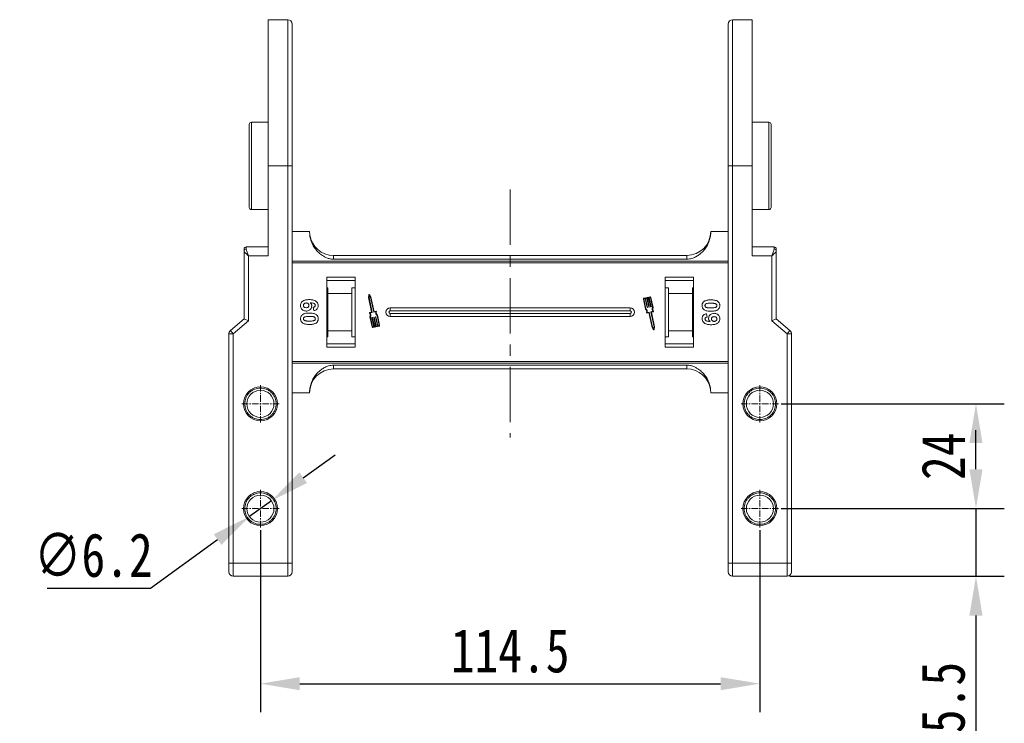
# Model space of a CAD drawing. Header units: millimetres. Extents: x 2205 to 3679, y 833 to 1866.
# Tile 13 of 86: x 2356 to 2582, y 1215 to 1376. Entities that reach past the tile are written whole.
import ezdxf

# ---------------------------------------------------------------- set-up
doc = ezdxf.new("R2010")
doc.units = ezdxf.units.MM
doc.linetypes.add('CENTER', pattern=[0.6, 0.375, -0.075, 0.075, -0.075])
doc.linetypes.add('CENTERX2', pattern=[20.32, 12.7, -2.54, 2.54, -2.54])
doc.styles.get("Standard").update_dxf_attribs({"font": '仿宋_GB2312.ttf', "width": 0.8})
doc.dimstyles.new('ISO-45.1', dxfattribs={"dimtxt": 10, "dimasz": 9, "dimexe": 6.5, "dimexo": 0.625, "dimgap": 2.5, "dimtad": 1, "dimtoh": 1, "dimdsep": 46, "dimtxsty": 'Standard', "dimcen": 2.5, "dimadec": 0, "dimazin": 0, "dimtfac": 1, "dimtmove": 0, "dimatfit": 3, "dimfxl": 0, "dimarcsym": 0})
doc.dimstyles.new('副本 ISO-45.1', dxfattribs={"dimtxt": 10, "dimasz": 9, "dimexe": 6.5, "dimexo": 0.625, "dimgap": 2.5, "dimtad": 1, "dimdsep": 46, "dimtxsty": 'Standard', "dimcen": 2.5, "dimadec": 0, "dimazin": 0, "dimtfac": 1, "dimtmove": 0, "dimatfit": 3, "dimfxl": 0, "dimarcsym": 0})

# ---------------------------------------------------------------- blocks, each defined once
blk = doc.blocks.new('*D2635')
at = {"color": 0, "lineweight": -2}
for p, q in [((2411.21, 1258.98), (2411.21, 1217.28)), ((2525.71, 1258.98), (2525.71, 1217.28)), ((2420.21, 1223.78), (2516.71, 1223.78))]:
    blk.add_line(p, q, dxfattribs=at)
at = {"color": 0, "lineweight": 9}
for points in [[(2420.21, 1225.28), (2420.21, 1222.28), (2411.21, 1223.78)], [(2516.71, 1225.28), (2516.71, 1222.28), (2525.71, 1223.78)]]:
    blk.add_solid(points, dxfattribs=at)
at = {"layer": 'Defpoints', "color": 0, "lineweight": 9}
for p in [(2411.21, 1259.6), (2525.71, 1259.6), (2525.71, 1223.78)]:
    blk.add_point(p, dxfattribs=at)
at = {"color": 0, "lineweight": 9, "insert": (2468.46, 1231.28), "char_height": 10, "attachment_point": 5}
blk.add_mtext('114.5', dxfattribs=at)
blk = doc.blocks.new('*D2642')
at = {"color": 0, "lineweight": -2}
for p, q in [((2530.62, 1287.89), (2581.75, 1287.89)), ((2575.25, 1272.89), (2575.25, 1278.89)), ((2530.62, 1263.89), (2581.75, 1263.89))]:
    blk.add_line(p, q, dxfattribs=at)
at = {"color": 0, "lineweight": 9}
for points in [[(2573.75, 1278.89), (2576.75, 1278.89), (2575.25, 1287.89)], [(2573.75, 1272.89), (2576.75, 1272.89), (2575.25, 1263.89)]]:
    blk.add_solid(points, dxfattribs=at)
at = {"layer": 'Defpoints', "color": 0, "lineweight": 9}
for p in [(2530, 1287.89), (2575.25, 1287.89), (2530, 1263.89)]:
    blk.add_point(p, dxfattribs=at)
at = {"color": 0, "lineweight": 9, "insert": (2567.75, 1275.89), "char_height": 10, "attachment_point": 5, "rotation": 90}
blk.add_mtext('24', dxfattribs=at)
blk = doc.blocks.new('*D2643')
at = {"color": 0, "lineweight": -2}
for p, q in [((2575.25, 1272.89), (2575.25, 1281.89)), ((2530.62, 1263.89), (2581.75, 1263.89)), ((2575.25, 1263.89), (2575.25, 1248.39)), ((2532.58, 1248.39), (2581.75, 1248.39)), ((2575.25, 1239.39), (2575.25, 1205.41))]:
    blk.add_line(p, q, dxfattribs=at)
at = {"color": 0, "lineweight": 9}
for points in [[(2573.75, 1272.89), (2576.75, 1272.89), (2575.25, 1263.89)], [(2573.75, 1239.39), (2576.75, 1239.39), (2575.25, 1248.39)]]:
    blk.add_solid(points, dxfattribs=at)
at = {"layer": 'Defpoints', "color": 0, "lineweight": 9}
for p in [(2530, 1263.89), (2531.96, 1248.39), (2575.25, 1248.39)]:
    blk.add_point(p, dxfattribs=at)
at = {"color": 0, "lineweight": 9, "insert": (2567.75, 1217.9), "char_height": 10, "attachment_point": 5, "rotation": 90}
blk.add_mtext('15.5', dxfattribs=at)
blk = doc.blocks.new('*D2655')
at = {"color": 0, "lineweight": -2}
for p, q in [((2421.02, 1270.98), (2428.31, 1276.24)), ((2413.72, 1265.71), (2408.7, 1262.08)), ((2386, 1245.68), (2401.4, 1256.81)), ((2362.29, 1245.68), (2386, 1245.68))]:
    blk.add_line(p, q, dxfattribs=at)
at = {"color": 0, "lineweight": 9}
for points in [[(2420.14, 1272.19), (2421.9, 1269.76), (2413.72, 1265.71)], [(2400.52, 1258.02), (2402.28, 1255.59), (2408.7, 1262.08)]]:
    blk.add_solid(points, dxfattribs=at)
at = {"layer": 'Defpoints', "color": 0, "lineweight": 9}
for p in [(2413.72, 1265.71), (2408.7, 1262.08)]:
    blk.add_point(p, dxfattribs=at)
at = {"color": 0, "lineweight": 9, "insert": (2372.9, 1253.18), "char_height": 10, "attachment_point": 5}
blk.add_mtext('∅6.2', dxfattribs=at)

msp = doc.modelspace()

# ---------------------------------------------------------------- linework, layer by layer
at = {"color": 7, "linetype": 'Continuous', "lineweight": 15}
for p, q in [((2417.459, 1375.892), (2412.959, 1375.892)), ((2412.959, 1375.892), (2412.959, 1342.392)), ((2417.459, 1375.892), (2417.459, 1342.392)), ((2523.959, 1375.892), (2519.459, 1375.892)), ((2519.459, 1342.392), (2519.459, 1375.892)), ((2523.959, 1342.392), (2523.959, 1375.892)), ((2412.959, 1352.392), (2409.159, 1352.392)), ((2409.159, 1352.392), (2409.159, 1332.392)), ((2527.759, 1352.392), (2523.959, 1352.392)), ((2527.759, 1332.392), (2527.759, 1352.392)), ((2412.959, 1321.829), (2412.959, 1342.392)), ((2412.959, 1342.392), (2417.459, 1342.392)), ((2417.459, 1342.392), (2417.459, 1251.392)), ((2418.459, 1342.392), (2417.459, 1342.392)), ((2418.459, 1342.392), (2418.459, 1251.392)), ((2518.459, 1342.392), (2519.459, 1342.392)), ((2518.459, 1251.392), (2518.459, 1342.392)), ((2519.459, 1342.392), (2523.959, 1342.392)), ((2519.459, 1251.392), (2519.459, 1342.392)), ((2523.959, 1342.392), (2523.959, 1321.829)), ((2409.159, 1332.392), (2412.959, 1332.392)), ((2523.959, 1332.392), (2527.759, 1332.392)), ((2418.459, 1327.392), (2422.459, 1327.392)), ((2518.459, 1327.392), (2514.459, 1327.392)), ((2407.459, 1323.212), (2407.459, 1322.947)), ((2407.459, 1322.947), (2407.459, 1307.392)), ((2412.959, 1323.829), (2407.959, 1323.829)), ((2407.959, 1323.319), (2407.959, 1323.829)), ((2528.959, 1323.829), (2523.959, 1323.829)), ((2528.959, 1323.319), (2528.959, 1323.829)), ((2529.459, 1307.392), (2529.459, 1322.947)), ((2408.459, 1306.932), (2408.459, 1321.829)), ((2408.459, 1321.829), (2412.959, 1321.829)), ((2468.459, 1320.599), (2418.459, 1320.599)), ((2427.959, 1321.892), (2427.959, 1321.006)), ((2468.459, 1321.892), (2427.959, 1321.892)), ((2427.959, 1321.006), (2468.459, 1321.006)), ((2508.959, 1321.892), (2468.459, 1321.892)), ((2468.459, 1321.006), (2508.959, 1321.006)), ((2518.459, 1320.599), (2468.459, 1320.599)), ((2508.959, 1321.892), (2508.959, 1321.006)), ((2523.959, 1321.829), (2528.459, 1321.829)), ((2528.459, 1321.829), (2528.459, 1306.932)), ((2418.459, 1320.18), (2468.459, 1320.18)), ((2468.459, 1320.18), (2518.459, 1320.18)), ((2426.459, 1316.892), (2426.459, 1300.892)), ((2432.959, 1316.892), (2426.459, 1316.892)), ((2432.959, 1316.142), (2426.459, 1316.142)), ((2432.959, 1300.892), (2432.959, 1316.892)), ((2503.959, 1316.892), (2503.959, 1300.892)), ((2510.459, 1316.892), (2503.959, 1316.892)), ((2510.459, 1316.142), (2503.959, 1316.142)), ((2510.459, 1300.892), (2510.459, 1316.892)), ((2426.459, 1314.505), (2426.659, 1314.505)), ((2426.659, 1314.505), (2426.659, 1313.142)), ((2432.159, 1314.505), (2432.959, 1314.505)), ((2432.159, 1313.142), (2432.159, 1314.505)), ((2503.959, 1314.505), (2504.759, 1314.505)), ((2504.759, 1314.505), (2504.759, 1313.142)), ((2510.259, 1314.505), (2510.459, 1314.505)), ((2510.259, 1313.142), (2510.259, 1314.505)), ((2426.659, 1313.142), (2432.159, 1313.142)), ((2426.659, 1313.142), (2426.659, 1304.642)), ((2432.159, 1304.642), (2432.159, 1313.142)), ((2436.094, 1312.88), (2435.976, 1312.279)), ((2435.976, 1312.279), (2436.688, 1308.909)), ((2436.183, 1312.722), (2436.096, 1312.28)), ((2436.096, 1312.28), (2436.827, 1308.819)), ((2436.441, 1312.353), (2436.183, 1312.722)), ((2436.551, 1312.401), (2436.2, 1312.903)), ((2437.172, 1308.892), (2436.441, 1312.353)), ((2437.269, 1309.002), (2436.551, 1312.401)), ((2499.007, 1311.888), (2499.488, 1309.609)), ((2499.122, 1311.912), (2499.595, 1309.67)), ((2500.521, 1312.388), (2499.143, 1312.097)), ((2499.397, 1312.03), (2499.167, 1311.982)), ((2499.837, 1309.948), (2499.397, 1312.03)), ((2499.799, 1312.115), (2499.512, 1312.055)), ((2499.512, 1312.055), (2499.952, 1309.972)), ((2500.239, 1310.033), (2499.799, 1312.115)), ((2500.201, 1312.2), (2499.914, 1312.14)), ((2499.914, 1312.14), (2500.354, 1310.057)), ((2500.641, 1310.118), (2500.201, 1312.2)), ((2500.546, 1312.273), (2500.316, 1312.225)), ((2500.316, 1312.225), (2500.756, 1310.142)), ((2501.089, 1309.985), (2500.615, 1312.228)), ((2501.212, 1309.974), (2500.73, 1312.252)), ((2504.759, 1313.142), (2510.259, 1313.142)), ((2504.759, 1313.142), (2504.759, 1304.642)), ((2510.259, 1304.642), (2510.259, 1313.142)), ((2423.415, 1309.251), (2423.33, 1310.02)), ((2468.459, 1309.892), (2440.959, 1309.892)), ((2440.959, 1309.177), (2440.959, 1309.892)), ((2495.959, 1309.892), (2468.459, 1309.892)), ((2495.959, 1309.892), (2495.959, 1309.177)), ((2499.929, 1309.937), (2499.871, 1309.925)), ((2500.331, 1310.022), (2500.274, 1310.01)), ((2500.733, 1310.107), (2500.676, 1310.095)), ((2407.459, 1307.392), (2404.308, 1304.691)), ((2407.459, 1307.392), (2408.459, 1306.932)), ((2436.665, 1308.875), (2436.25, 1308.787)), ((2436.32, 1307.81), (2436.802, 1305.531)), ((2436.805, 1308.784), (2436.361, 1308.69)), ((2436.443, 1307.798), (2436.917, 1305.555)), ((2437.216, 1305.559), (2436.776, 1307.641)), ((2436.799, 1307.676), (2436.856, 1307.688)), ((2436.891, 1307.665), (2437.331, 1305.583)), ((2437.618, 1305.643), (2437.178, 1307.726)), ((2437.201, 1307.761), (2437.258, 1307.773)), ((2437.651, 1308.963), (2437.207, 1308.869)), ((2437.713, 1309.096), (2437.269, 1309.002)), ((2437.293, 1307.75), (2437.733, 1305.668)), ((2438.02, 1305.728), (2437.58, 1307.811)), ((2437.603, 1307.846), (2437.661, 1307.858)), ((2437.695, 1307.835), (2438.135, 1305.753)), ((2438.41, 1305.871), (2437.937, 1308.114)), ((2438.525, 1305.895), (2438.044, 1308.174)), ((2468.459, 1309.177), (2440.959, 1309.177)), ((2440.959, 1307.892), (2440.959, 1308.607)), ((2440.959, 1308.607), (2468.459, 1308.607)), ((2440.959, 1307.892), (2468.459, 1307.892)), ((2495.959, 1309.177), (2468.459, 1309.177)), ((2468.459, 1308.607), (2495.959, 1308.607)), ((2468.459, 1307.892), (2495.959, 1307.892)), ((2495.959, 1307.892), (2495.959, 1308.607)), ((2499.819, 1308.687), (2500.263, 1308.781)), ((2499.881, 1308.82), (2500.325, 1308.914)), ((2500.263, 1308.781), (2500.981, 1305.383)), ((2500.36, 1308.892), (2501.091, 1305.43)), ((2501.436, 1305.503), (2500.705, 1308.964)), ((2500.727, 1308.999), (2501.171, 1309.093)), ((2501.556, 1305.504), (2500.844, 1308.874)), ((2500.866, 1308.909), (2501.282, 1308.996)), ((2513.503, 1308.533), (2513.587, 1307.763)), ((2529.459, 1307.392), (2528.459, 1306.932)), ((2532.609, 1304.691), (2529.459, 1307.392)), ((2404.959, 1303.932), (2408.459, 1306.932)), ((2436.986, 1305.51), (2437.216, 1305.559)), ((2437.011, 1305.395), (2438.389, 1305.686)), ((2437.331, 1305.583), (2437.618, 1305.643)), ((2437.733, 1305.668), (2438.02, 1305.728)), ((2438.135, 1305.753), (2438.365, 1305.801)), ((2500.981, 1305.383), (2501.332, 1304.88)), ((2501.091, 1305.43), (2501.349, 1305.061)), ((2501.349, 1305.061), (2501.436, 1305.503)), ((2501.438, 1304.903), (2501.556, 1305.504)), ((2528.459, 1306.932), (2531.959, 1303.932)), ((2403.959, 1303.932), (2403.959, 1251.392)), ((2404.959, 1303.932), (2403.959, 1303.932)), ((2404.308, 1304.691), (2404.959, 1303.932)), ((2404.959, 1251.392), (2404.959, 1303.932)), ((2426.659, 1303.278), (2426.459, 1303.278)), ((2432.159, 1304.642), (2426.659, 1304.642)), ((2426.659, 1304.642), (2426.659, 1303.278)), ((2432.159, 1303.278), (2432.159, 1304.642)), ((2432.959, 1303.278), (2432.159, 1303.278)), ((2504.759, 1303.278), (2503.959, 1303.278)), ((2510.259, 1304.642), (2504.759, 1304.642)), ((2504.759, 1304.642), (2504.759, 1303.278)), ((2510.259, 1303.278), (2510.259, 1304.642)), ((2510.459, 1303.278), (2510.259, 1303.278)), ((2531.959, 1303.932), (2532.609, 1304.691)), ((2531.959, 1303.932), (2531.959, 1251.392)), ((2531.959, 1303.932), (2532.959, 1303.932)), ((2532.959, 1251.392), (2532.959, 1303.932)), ((2426.459, 1301.642), (2432.959, 1301.642)), ((2426.459, 1300.892), (2432.959, 1300.892)), ((2503.959, 1301.642), (2510.459, 1301.642)), ((2503.959, 1300.892), (2510.459, 1300.892)), ((2468.459, 1297.603), (2418.459, 1297.603)), ((2418.459, 1297.184), (2468.459, 1297.184)), ((2468.459, 1296.777), (2427.959, 1296.777)), ((2427.959, 1296.777), (2427.959, 1295.892)), ((2427.959, 1295.892), (2468.459, 1295.892)), ((2518.459, 1297.603), (2468.459, 1297.603)), ((2468.459, 1297.184), (2518.459, 1297.184)), ((2508.959, 1296.777), (2468.459, 1296.777)), ((2468.459, 1295.892), (2508.959, 1295.892)), ((2508.959, 1295.892), (2508.959, 1296.777)), ((2422.459, 1290.392), (2418.459, 1290.392)), ((2514.459, 1290.392), (2518.459, 1290.392)), ((2403.959, 1251.392), (2404.959, 1251.392)), ((2417.459, 1251.392), (2404.959, 1251.392)), ((2404.959, 1251.392), (2404.959, 1248.392)), ((2417.459, 1251.392), (2417.459, 1248.392)), ((2417.459, 1251.392), (2418.459, 1251.392)), ((2518.459, 1251.392), (2519.459, 1251.392)), ((2531.959, 1251.392), (2519.459, 1251.392)), ((2519.459, 1248.392), (2519.459, 1251.392)), ((2531.959, 1248.392), (2531.959, 1251.392)), ((2531.959, 1251.392), (2532.959, 1251.392)), ((2404.959, 1248.392), (2417.459, 1248.392)), ((2519.459, 1248.392), (2531.959, 1248.392))]:
    msp.add_line(p, q, dxfattribs=at)
at = {"color": 1, "linetype": 'CENTERX2', "lineweight": 13}
msp.add_line((2468.459, 1337.025), (2468.459, 1280.188), dxfattribs=at)
at = {"color": 1, "linetype": 'CENTER', "lineweight": 9, "ltscale": 3.9624}
for p, q in [((2411.209, 1283.602), (2411.209, 1292.182)), ((2525.709, 1283.602), (2525.709, 1292.182)), ((2406.919, 1287.892), (2415.499, 1287.892)), ((2521.419, 1287.892), (2529.999, 1287.892)), ((2411.209, 1259.602), (2411.209, 1268.182)), ((2525.709, 1259.602), (2525.709, 1268.182)), ((2406.919, 1263.892), (2415.499, 1263.892)), ((2521.419, 1263.892), (2529.999, 1263.892))]:
    msp.add_line(p, q, dxfattribs=at)
at = {"color": 7, "linetype": 'Continuous', "lineweight": 15}
for centre, radius in [((2411.209, 1287.892), 3.9), ((2525.709, 1287.892), 3.9), ((2411.209, 1287.892), 3.1), ((2525.709, 1287.892), 3.1), ((2411.209, 1263.892), 3.9), ((2411.209, 1263.892), 3.1), ((2525.709, 1263.892), 3.9), ((2525.709, 1263.892), 3.1)]:
    msp.add_circle(centre, radius, dxfattribs=at)
for centre, radius, start, end in [((2417.459, 1374.892), 1, 0, 90), ((2519.459, 1374.892), 1, 90, 180), ((2409.159, 1351.892), 0.5, 90, 180), ((2527.759, 1351.892), 0.5, 0, 90), ((2409.159, 1332.892), 0.5, 180, 270), ((2527.759, 1332.892), 0.5, 270, 0), ((2508.959, 1327.392), 5.5, 270, 360), ((2427.959, 1327.392), 5.5, 187.91859, 270), ((2407.959, 1323.329), 0.5, 90, 180), ((2407.903, 1322.872), 0.451, 82.91865, 170.4798), ((2528.959, 1323.329), 0.5, 0, 90), ((2529.014, 1322.872), 0.451, 9.5202, 97.08135), ((2436.152, 1312.869), 0.0587, 34.95116, 168.90824), ((2499.179, 1311.924), 0.176, 101.9297, 191.9297), ((2499.179, 1311.924), 0.0587, 101.9297, 191.9297), ((2500.558, 1312.216), 0.176, 11.9297, 101.9297), ((2500.558, 1312.216), 0.0587, 11.9297, 101.9297), ((2440.959, 1308.892), 1, 90, 270), ((2495.959, 1308.892), 1, 270, 90), ((2498.901, 1308.963), 0.873, 346.41469, 47.74736), ((2498.901, 1308.963), 0.99, 351.69305, 45.48899), ((2499.865, 1309.954), 0.0294, 191.9297, 281.9297), ((2499.923, 1309.966), 0.0294, 281.9297, 11.9297), ((2500.268, 1310.039), 0.0294, 191.9297, 281.9297), ((2500.325, 1310.051), 0.0294, 281.9297, 11.9297), ((2500.67, 1310.124), 0.0294, 191.9297, 281.9297), ((2500.727, 1310.136), 0.0294, 281.9297, 11.9297), ((2502.01, 1309.62), 0.99, 158.37041, 212.16635), ((2502.01, 1309.62), 0.873, 156.11204, 217.44471), ((2436.262, 1308.729), 0.0587, 101.9297, 217.44471), ((2435.522, 1308.163), 0.873, 336.11204, 37.44471), ((2435.522, 1308.163), 0.99, 338.37041, 32.16635), ((2436.659, 1308.903), 0.0294, 281.9297, 11.9297), ((2436.805, 1307.647), 0.0294, 101.9297, 191.9297), ((2436.799, 1308.813), 0.0294, 281.9297, 11.9297), ((2436.862, 1307.659), 0.0294, 11.9297, 101.9297), ((2437.201, 1308.898), 0.0294, 191.9297, 281.9297), ((2437.207, 1307.732), 0.0294, 101.9297, 191.9297), ((2437.264, 1307.744), 0.0294, 11.9297, 101.9297), ((2437.609, 1307.817), 0.0294, 101.9297, 191.9297), ((2438.631, 1308.82), 0.99, 171.69305, 225.48899), ((2437.667, 1307.829), 0.0294, 11.9297, 101.9297), ((2437.725, 1309.038), 0.0587, 346.41469, 101.9297), ((2438.631, 1308.82), 0.873, 166.41469, 227.74736), ((2440.959, 1308.892), 0.285, 90, 270), ((2495.959, 1308.892), 0.285, 270, 90), ((2499.807, 1308.745), 0.0587, 166.41469, 281.9297), ((2500.331, 1308.885), 0.0294, 11.9297, 101.9297), ((2500.733, 1308.97), 0.0294, 101.9297, 191.9297), ((2500.873, 1308.88), 0.0294, 101.9297, 191.9297), ((2501.27, 1309.054), 0.0587, 281.9297, 37.44471), ((2436.974, 1305.567), 0.176, 191.9297, 281.9297), ((2436.974, 1305.567), 0.0587, 191.9297, 281.9297), ((2438.353, 1305.859), 0.0587, 281.9297, 11.9297), ((2438.353, 1305.859), 0.176, 281.9297, 11.9297), ((2501.38, 1304.914), 0.0587, 214.95116, 348.90824), ((2404.959, 1303.932), 1, 130.60129, 180), ((2531.959, 1303.932), 1, 0, 49.39871), ((2427.959, 1290.392), 5.5, 90, 180), ((2508.959, 1290.392), 5.5, 7.91859, 90), ((2404.959, 1249.392), 1, 180, 270), ((2417.459, 1249.392), 1, 270, 0), ((2519.459, 1249.392), 1, 180, 270), ((2531.959, 1249.392), 1, 270, 0)]:
    msp.add_arc(centre, radius, start, end, dxfattribs=at)
for points, knots in [([(2418.459, 1374.892), (2418.459, 1374.866), (2418.459, 1374.813), (2418.459, 1374.382), (2418.459, 1373.677), (2418.459, 1372.76), (2418.459, 1371.759), (2418.459, 1370.751), (2418.459, 1369.413), (2418.459, 1367.663), (2418.459, 1365.413), (2418.459, 1362.92), (2418.459, 1360.521), (2418.459, 1358.317), (2418.459, 1356.372), (2418.459, 1354.07), (2418.459, 1351.387), (2418.459, 1348.373), (2418.459, 1345.365), (2418.459, 1343.383), (2418.459, 1342.392)], [0, 0, 0, 0, 0.0582395, 0.1164894, 0.1782259, 0.2399727, 0.2828874, 0.3257091, 0.368633, 0.4343112, 0.5, 0.5656782, 0.6313669, 0.6742817, 0.7171034, 0.7600273, 0.8217638, 0.8835106, 0.9417527, 1, 1, 1, 1]), ([(2518.459, 1342.392), (2518.459, 1343.383), (2518.459, 1345.365), (2518.459, 1348.372), (2518.459, 1351.386), (2518.459, 1354.07), (2518.459, 1356.372), (2518.459, 1358.317), (2518.459, 1360.52), (2518.459, 1362.92), (2518.459, 1365.413), (2518.459, 1367.663), (2518.459, 1369.413), (2518.459, 1370.751), (2518.459, 1371.759), (2518.459, 1372.76), (2518.459, 1373.677), (2518.459, 1374.382), (2518.459, 1374.813), (2518.459, 1374.866), (2518.459, 1374.892)], [0, 0, 0, 0, 0.0582421, 0.1164894, 0.1782259, 0.2399726, 0.2828874, 0.3257091, 0.368633, 0.4343112, 0.5, 0.5656782, 0.6313669, 0.6742817, 0.7171034, 0.7600273, 0.8217638, 0.8835106, 0.9417501, 1, 1, 1, 1]), ([(2408.659, 1351.892), (2408.659, 1351.878), (2408.659, 1351.85), (2408.659, 1351.622), (2408.659, 1351.277), (2408.659, 1350.841), (2408.659, 1350.353), (2408.659, 1349.778), (2408.659, 1348.903), (2408.659, 1347.886), (2408.659, 1346.769), (2408.659, 1345.627), (2408.659, 1344.164), (2408.659, 1342.584), (2408.659, 1341.221), (2408.659, 1340.045), (2408.659, 1338.97), (2408.659, 1338.014), (2408.659, 1337.178), (2408.659, 1336.391), (2408.659, 1335.42), (2408.659, 1334.594), (2408.659, 1333.941), (2408.659, 1333.424), (2408.659, 1332.985), (2408.659, 1332.922), (2408.659, 1332.892)], [0, 0, 0, 0, 0.0388334, 0.0788708, 0.1200207, 0.1522055, 0.1843726, 0.2172422, 0.2500938, 0.3157271, 0.3479119, 0.380079, 0.4417831, 0.5, 0.5388374, 0.5788708, 0.6200207, 0.6522055, 0.6843726, 0.7172422, 0.7500938, 0.8157271, 0.8479118, 0.880079, 0.9417831, 1, 1, 1, 1]), ([(2528.259, 1332.892), (2528.259, 1332.905), (2528.259, 1332.933), (2528.259, 1333.161), (2528.259, 1333.506), (2528.259, 1333.942), (2528.259, 1334.43), (2528.259, 1335.005), (2528.259, 1335.88), (2528.259, 1336.897), (2528.259, 1338.014), (2528.259, 1339.156), (2528.259, 1340.619), (2528.259, 1342.199), (2528.259, 1343.562), (2528.259, 1344.738), (2528.259, 1345.813), (2528.259, 1346.769), (2528.259, 1347.605), (2528.259, 1348.392), (2528.259, 1349.363), (2528.259, 1350.189), (2528.259, 1350.842), (2528.259, 1351.359), (2528.259, 1351.798), (2528.259, 1351.861), (2528.259, 1351.892)], [0, 0, 0, 0, 0.0388334, 0.0788708, 0.1200207, 0.1522055, 0.1843726, 0.2172422, 0.2500938, 0.3157271, 0.3479119, 0.380079, 0.4417831, 0.5, 0.5388374, 0.5788708, 0.6200207, 0.6522055, 0.6843726, 0.7172422, 0.7500938, 0.8157271, 0.8479118, 0.880079, 0.9417831, 1, 1, 1, 1]), ([(2422.459, 1327.392), (2422.478, 1327.011), (2422.517, 1326.251), (2422.819, 1325.143), (2423.298, 1324.099), (2423.949, 1323.151), (2424.755, 1322.33), (2425.582, 1321.736), (2426.369, 1321.341), (2427.12, 1321.073), (2427.664, 1321.029), (2427.959, 1321.006)], [0, 0, 0, 0, 0.1245955, 0.2491892, 0.3738223, 0.4984451, 0.6220504, 0.7455895, 0.8257011, 0.9057067, 1, 1, 1, 1]), ([(2508.959, 1321.006), (2509.35, 1321.047), (2510.046, 1321.121), (2510.966, 1321.532), (2511.75, 1322.016), (2512.463, 1322.619), (2513.126, 1323.362), (2513.697, 1324.244), (2514.133, 1325.25), (2514.406, 1326.309), (2514.441, 1327.031), (2514.459, 1327.392)], [0, 0, 0, 0, 0.12537671, 0.22314387, 0.32104417, 0.42261476, 0.52420473, 0.64378252, 0.76336805, 0.8816833, 1, 1, 1, 1]), ([(2408.459, 1321.829), (2408.336, 1321.935), (2408.091, 1322.146), (2407.761, 1322.456), (2407.511, 1322.735), (2407.476, 1322.879), (2407.459, 1322.947)], [0, 0, 0, 0, 0.2515188, 0.5017844, 0.7656323, 1, 1, 1, 1]), ([(2407.959, 1323.319), (2407.969, 1323.224), (2407.99, 1323.015), (2408.162, 1322.516), (2408.342, 1322.098), (2408.459, 1321.829)], [0, 0, 0, 0, 0.2270634, 0.50158693, 1, 1, 1, 1]), ([(2528.459, 1321.829), (2528.575, 1322.098), (2528.756, 1322.516), (2528.927, 1323.015), (2528.949, 1323.224), (2528.959, 1323.319)], [0, 0, 0, 0, 0.49841293, 0.77292805, 1, 1, 1, 1]), ([(2529.459, 1322.947), (2529.442, 1322.879), (2529.406, 1322.735), (2529.156, 1322.456), (2528.826, 1322.146), (2528.581, 1321.934), (2528.459, 1321.829)], [0, 0, 0, 0, 0.2343503, 0.4981953, 0.748869, 1, 1, 1, 1]), ([(2529.459, 1322.947), (2529.459, 1323.064), (2529.459, 1323.19), (2529.459, 1323.224), (2529.459, 1323.227)], [0, 0, 0, 0, 0.93147, 1, 1, 1, 1]), ([(2420.407, 1310.406), (2420.418, 1310.541), (2420.439, 1310.813), (2420.64, 1311.173), (2420.945, 1311.464), (2421.481, 1311.705), (2421.992, 1311.759), (2422.347, 1311.763), (2422.405, 1311.763)], [0, 0, 0, 0, 0.1482689, 0.2976473, 0.4424214, 0.6078512, 0.9356585, 1, 1, 1, 1]), ([(2422.405, 1311.763), (2422.538, 1311.76), (2422.94, 1311.752), (2423.495, 1311.661), (2424.004, 1311.383), (2424.306, 1311.036), (2424.444, 1310.666), (2424.455, 1310.433), (2424.459, 1310.348)], [0, 0, 0, 0, 0.1423372, 0.4291269, 0.5899433, 0.7512055, 0.9098946, 1, 1, 1, 1]), ([(2512.87, 1311.319), (2512.924, 1311.359), (2513.033, 1311.438), (2513.27, 1311.546), (2513.578, 1311.637), (2513.915, 1311.686), (2514.219, 1311.709), (2514.397, 1311.711), (2514.486, 1311.712)], [0, 0, 0, 0, 0.1184406, 0.2393457, 0.4595932, 0.6849248, 0.8422399, 1, 1, 1, 1]), ([(2514.486, 1311.712), (2514.619, 1311.71), (2514.923, 1311.705), (2515.452, 1311.633), (2515.874, 1311.492), (2516.081, 1311.334), (2516.104, 1311.316)], [0, 0, 0, 0, 0.23673076, 0.53755546, 0.94966792, 1, 1, 1, 1]), ([(2421.712, 1309.148), (2421.577, 1309.156), (2421.308, 1309.171), (2420.926, 1309.337), (2420.627, 1309.622), (2420.436, 1309.996), (2420.417, 1310.269), (2420.407, 1310.406)], [0, 0, 0, 0, 0.1978309, 0.3972998, 0.5989102, 0.7987412, 1, 1, 1, 1]), ([(2421.074, 1310.421), (2421.081, 1310.489), (2421.096, 1310.626), (2421.212, 1310.801), (2421.37, 1310.928), (2421.552, 1310.986), (2421.672, 1310.991), (2421.73, 1310.994)], [0, 0, 0, 0, 0.2079047, 0.4199807, 0.6306256, 0.821735, 1, 1, 1, 1]), ([(2421.673, 1309.917), (2421.587, 1309.921), (2421.449, 1309.928), (2421.27, 1310.001), (2421.161, 1310.111), (2421.087, 1310.255), (2421.079, 1310.362), (2421.074, 1310.421)], [0, 0, 0, 0, 0.2886974, 0.4635526, 0.6399417, 0.8018084, 1, 1, 1, 1]), ([(2422.305, 1310.46), (2422.299, 1310.392), (2422.29, 1310.267), (2422.195, 1310.107), (2422.06, 1309.987), (2421.876, 1309.925), (2421.743, 1309.92), (2421.673, 1309.917)], [0, 0, 0, 0, 0.2137567, 0.3949441, 0.5765849, 0.7773109, 1, 1, 1, 1]), ([(2422.972, 1310.33), (2422.959, 1310.194), (2422.934, 1309.922), (2422.719, 1309.574), (2422.417, 1309.308), (2422.064, 1309.166), (2421.82, 1309.154), (2421.712, 1309.148)], [0, 0, 0, 0, 0.2102159, 0.4219747, 0.6200164, 0.8310369, 1, 1, 1, 1]), ([(2421.73, 1310.994), (2421.812, 1310.989), (2421.948, 1310.981), (2422.118, 1310.89), (2422.226, 1310.768), (2422.295, 1310.619), (2422.302, 1310.512), (2422.305, 1310.46)], [0, 0, 0, 0, 0.2767209, 0.4568705, 0.6370074, 0.8240683, 1, 1, 1, 1]), ([(2423.792, 1310.447), (2423.787, 1310.501), (2423.776, 1310.609), (2423.676, 1310.761), (2423.503, 1310.903), (2423.142, 1311.012), (2422.841, 1311.036), (2422.637, 1311.053)], [0, 0, 0, 0, 0.1120492, 0.2243802, 0.3701146, 0.5702758, 1, 1, 1, 1]), ([(2422.637, 1311.053), (2422.685, 1311.006), (2422.783, 1310.912), (2422.874, 1310.766), (2422.924, 1310.639), (2422.952, 1310.54), (2422.968, 1310.436), (2422.97, 1310.365), (2422.972, 1310.33)], [0, 0, 0, 0, 0.2436536, 0.4957602, 0.6178923, 0.7415029, 0.8700251, 1, 1, 1, 1]), ([(2423.33, 1310.02), (2423.408, 1310.032), (2423.53, 1310.052), (2423.674, 1310.142), (2423.755, 1310.248), (2423.788, 1310.356), (2423.791, 1310.422), (2423.792, 1310.447)], [0, 0, 0, 0, 0.33384, 0.5245467, 0.7163724, 0.8918244, 1, 1, 1, 1]), ([(2424.459, 1310.348), (2424.448, 1310.212), (2424.429, 1309.966), (2424.245, 1309.654), (2423.968, 1309.413), (2423.671, 1309.297), (2423.472, 1309.261), (2423.415, 1309.251)], [0, 0, 0, 0, 0.2426908, 0.4390024, 0.635006, 0.8950587, 1, 1, 1, 1]), ([(2512.459, 1310.404), (2512.461, 1310.471), (2512.465, 1310.606), (2512.509, 1310.804), (2512.587, 1310.994), (2512.686, 1311.139), (2512.784, 1311.246), (2512.841, 1311.295), (2512.87, 1311.319)], [0, 0, 0, 0, 0.1926347, 0.388697, 0.5820148, 0.7830443, 0.8909593, 1, 1, 1, 1]), ([(2512.865, 1309.493), (2512.815, 1309.537), (2512.713, 1309.627), (2512.597, 1309.796), (2512.514, 1309.985), (2512.476, 1310.154), (2512.461, 1310.295), (2512.46, 1310.368), (2512.459, 1310.404)], [0, 0, 0, 0, 0.1937693, 0.3935642, 0.587886, 0.7891312, 0.8942826, 1, 1, 1, 1]), ([(2514.478, 1309.097), (2514.344, 1309.099), (2514.041, 1309.104), (2513.523, 1309.175), (2513.102, 1309.313), (2512.895, 1309.47), (2512.865, 1309.493)], [0, 0, 0, 0, 0.2372812, 0.5385907, 0.9326774, 1, 1, 1, 1]), ([(2513.125, 1310.404), (2513.134, 1310.473), (2513.147, 1310.583), (2513.235, 1310.711), (2513.388, 1310.816), (2513.662, 1310.908), (2514.052, 1310.937), (2514.341, 1310.941), (2514.486, 1310.943)], [0, 0, 0, 0, 0.1253702, 0.2022903, 0.2791788, 0.4647576, 0.7305818, 1, 1, 1, 1]), ([(2513.518, 1309.952), (2513.449, 1309.975), (2513.337, 1310.013), (2513.212, 1310.121), (2513.146, 1310.242), (2513.128, 1310.341), (2513.126, 1310.396), (2513.125, 1310.404)], [0, 0, 0, 0, 0.3336776, 0.5404125, 0.7472639, 0.9612091, 1, 1, 1, 1]), ([(2514.486, 1309.866), (2514.419, 1309.866), (2514.286, 1309.867), (2514.105, 1309.873), (2513.943, 1309.883), (2513.801, 1309.897), (2513.658, 1309.916), (2513.565, 1309.94), (2513.518, 1309.952)], [0, 0, 0, 0, 0.2052705, 0.4106164, 0.5571497, 0.7038442, 0.8514711, 1, 1, 1, 1]), ([(2516.51, 1310.404), (2516.5, 1310.269), (2516.479, 1309.997), (2516.281, 1309.645), (2515.987, 1309.373), (2515.567, 1309.197), (2515.053, 1309.109), (2514.67, 1309.101), (2514.478, 1309.097)], [0, 0, 0, 0, 0.1474062, 0.2963669, 0.4308106, 0.5797755, 0.7893694, 1, 1, 1, 1]), ([(2514.486, 1310.943), (2514.553, 1310.942), (2514.686, 1310.941), (2514.867, 1310.936), (2515.028, 1310.925), (2515.169, 1310.911), (2515.311, 1310.893), (2515.404, 1310.869), (2515.451, 1310.857)], [0, 0, 0, 0, 0.2059417, 0.4119594, 0.558149, 0.7045024, 0.8518015, 1, 1, 1, 1]), ([(2515.843, 1310.404), (2515.838, 1310.348), (2515.828, 1310.245), (2515.751, 1310.114), (2515.604, 1310.001), (2515.329, 1309.905), (2514.937, 1309.871), (2514.637, 1309.868), (2514.486, 1309.866)], [0, 0, 0, 0, 0.10461361, 0.18881412, 0.27351189, 0.44412695, 0.71948087, 1, 1, 1, 1]), ([(2515.451, 1310.857), (2515.52, 1310.834), (2515.632, 1310.795), (2515.758, 1310.687), (2515.824, 1310.564), (2515.841, 1310.465), (2515.843, 1310.411), (2515.843, 1310.404)], [0, 0, 0, 0, 0.3348035, 0.5425606, 0.750382, 0.9707212, 1, 1, 1, 1]), ([(2516.104, 1311.316), (2516.154, 1311.272), (2516.256, 1311.182), (2516.371, 1311.013), (2516.454, 1310.824), (2516.492, 1310.655), (2516.507, 1310.514), (2516.509, 1310.441), (2516.51, 1310.404)], [0, 0, 0, 0, 0.1937762, 0.3936, 0.5878635, 0.7889077, 0.894169, 1, 1, 1, 1]), ([(2420.407, 1307.379), (2420.418, 1307.514), (2420.438, 1307.786), (2420.636, 1308.14), (2420.95, 1308.428), (2421.561, 1308.661), (2422.081, 1308.676), (2422.439, 1308.686)], [0, 0, 0, 0, 0.1475277, 0.2965695, 0.43214, 0.6087374, 1, 1, 1, 1]), ([(2420.814, 1306.467), (2420.763, 1306.511), (2420.662, 1306.601), (2420.546, 1306.77), (2420.463, 1306.959), (2420.425, 1307.128), (2420.41, 1307.27), (2420.408, 1307.342), (2420.407, 1307.379)], [0, 0, 0, 0, 0.1937693, 0.3935642, 0.587886, 0.7891312, 0.8942826, 1, 1, 1, 1]), ([(2421.074, 1307.379), (2421.082, 1307.447), (2421.095, 1307.557), (2421.181, 1307.686), (2421.332, 1307.789), (2421.604, 1307.882), (2421.994, 1307.911), (2422.285, 1307.915), (2422.431, 1307.917)], [0, 0, 0, 0, 0.125351, 0.2021974, 0.2791824, 0.4597421, 0.727968, 1, 1, 1, 1]), ([(2421.467, 1306.926), (2421.398, 1306.949), (2421.286, 1306.987), (2421.161, 1307.095), (2421.095, 1307.217), (2421.077, 1307.316), (2421.074, 1307.37), (2421.074, 1307.379)], [0, 0, 0, 0, 0.3336776, 0.5404125, 0.7472639, 0.9612091, 1, 1, 1, 1]), ([(2422.431, 1307.917), (2422.498, 1307.917), (2422.631, 1307.916), (2422.812, 1307.91), (2422.974, 1307.9), (2423.116, 1307.886), (2423.259, 1307.867), (2423.353, 1307.843), (2423.399, 1307.831)], [0, 0, 0, 0, 0.20527, 0.4106157, 0.5571475, 0.7038444, 0.8514751, 1, 1, 1, 1]), ([(2423.792, 1307.379), (2423.786, 1307.321), (2423.776, 1307.22), (2423.701, 1307.092), (2423.561, 1306.981), (2423.29, 1306.882), (2422.893, 1306.845), (2422.587, 1306.842), (2422.431, 1306.84)], [0, 0, 0, 0, 0.10564606, 0.18622129, 0.26704196, 0.43154058, 0.71270762, 1, 1, 1, 1]), ([(2422.439, 1308.686), (2422.573, 1308.684), (2422.876, 1308.679), (2423.404, 1308.607), (2423.824, 1308.466), (2424.03, 1308.308), (2424.052, 1308.291)], [0, 0, 0, 0, 0.2373811, 0.5389182, 0.9490817, 1, 1, 1, 1]), ([(2423.399, 1307.831), (2423.469, 1307.808), (2423.581, 1307.77), (2423.706, 1307.662), (2423.773, 1307.538), (2423.789, 1307.439), (2423.792, 1307.385), (2423.792, 1307.379)], [0, 0, 0, 0, 0.3348035, 0.5425606, 0.750382, 0.9707212, 1, 1, 1, 1]), ([(2424.459, 1307.379), (2424.456, 1307.312), (2424.452, 1307.177), (2424.408, 1306.979), (2424.331, 1306.789), (2424.232, 1306.644), (2424.134, 1306.537), (2424.076, 1306.488), (2424.048, 1306.464)], [0, 0, 0, 0, 0.1926273, 0.3886837, 0.5820134, 0.7832006, 0.8910383, 1, 1, 1, 1]), ([(2424.052, 1308.291), (2424.103, 1308.246), (2424.205, 1308.156), (2424.32, 1307.987), (2424.403, 1307.799), (2424.441, 1307.629), (2424.456, 1307.488), (2424.458, 1307.415), (2424.459, 1307.379)], [0, 0, 0, 0, 0.1937762, 0.3936, 0.5878635, 0.7889077, 0.894169, 1, 1, 1, 1]), ([(2512.459, 1307.435), (2512.47, 1307.571), (2512.49, 1307.816), (2512.672, 1308.13), (2512.952, 1308.373), (2513.249, 1308.487), (2513.449, 1308.523), (2513.503, 1308.533)], [0, 0, 0, 0, 0.2427882, 0.4388655, 0.6348012, 0.9009361, 1, 1, 1, 1]), ([(2514.512, 1306.02), (2514.379, 1306.023), (2513.978, 1306.031), (2513.422, 1306.122), (2512.913, 1306.4), (2512.611, 1306.747), (2512.473, 1307.117), (2512.462, 1307.35), (2512.459, 1307.435)], [0, 0, 0, 0, 0.1423372, 0.4291269, 0.5899433, 0.7512055, 0.9098946, 1, 1, 1, 1]), ([(2513.587, 1307.763), (2513.507, 1307.75), (2513.384, 1307.729), (2513.24, 1307.639), (2513.162, 1307.535), (2513.129, 1307.428), (2513.126, 1307.361), (2513.125, 1307.336)], [0, 0, 0, 0, 0.3447142, 0.5290593, 0.7142089, 0.8921959, 1, 1, 1, 1]), ([(2513.125, 1307.336), (2513.131, 1307.282), (2513.142, 1307.174), (2513.241, 1307.022), (2513.411, 1306.881), (2513.772, 1306.772), (2514.074, 1306.747), (2514.281, 1306.731)], [0, 0, 0, 0, 0.11201549, 0.22435472, 0.36776787, 0.56582698, 1, 1, 1, 1]), ([(2513.946, 1307.453), (2513.958, 1307.589), (2513.983, 1307.861), (2514.199, 1308.212), (2514.505, 1308.479), (2514.859, 1308.618), (2515.101, 1308.63), (2515.205, 1308.635)], [0, 0, 0, 0, 0.2101886, 0.4217733, 0.6236035, 0.8370344, 1, 1, 1, 1]), ([(2514.281, 1306.731), (2514.232, 1306.777), (2514.133, 1306.871), (2514.044, 1307.018), (2513.993, 1307.144), (2513.965, 1307.243), (2513.949, 1307.347), (2513.947, 1307.418), (2513.946, 1307.453)], [0, 0, 0, 0, 0.24349124, 0.49626585, 0.61820988, 0.7417038, 0.87015842, 1, 1, 1, 1]), ([(2516.51, 1307.377), (2516.499, 1307.242), (2516.478, 1306.97), (2516.276, 1306.61), (2515.971, 1306.318), (2515.436, 1306.078), (2514.926, 1306.024), (2514.571, 1306.02), (2514.512, 1306.02)], [0, 0, 0, 0, 0.148288, 0.2977445, 0.4437132, 0.6077915, 0.9347078, 1, 1, 1, 1]), ([(2514.613, 1307.323), (2514.618, 1307.391), (2514.629, 1307.517), (2514.723, 1307.68), (2514.854, 1307.792), (2515.035, 1307.857), (2515.167, 1307.862), (2515.245, 1307.866)], [0, 0, 0, 0, 0.2139369, 0.3980753, 0.5830907, 0.7516657, 1, 1, 1, 1]), ([(2515.188, 1306.789), (2515.108, 1306.794), (2514.975, 1306.801), (2514.807, 1306.888), (2514.697, 1307.008), (2514.623, 1307.158), (2514.616, 1307.268), (2514.613, 1307.323)], [0, 0, 0, 0, 0.26739447, 0.44721416, 0.62712208, 0.81306532, 1, 1, 1, 1]), ([(2515.843, 1307.362), (2515.836, 1307.294), (2515.822, 1307.157), (2515.705, 1306.983), (2515.547, 1306.855), (2515.364, 1306.797), (2515.244, 1306.792), (2515.188, 1306.789)], [0, 0, 0, 0, 0.20795454, 0.42040568, 0.62731968, 0.82770747, 1, 1, 1, 1]), ([(2515.205, 1308.635), (2515.34, 1308.627), (2515.61, 1308.612), (2515.99, 1308.445), (2516.286, 1308.165), (2516.48, 1307.794), (2516.5, 1307.52), (2516.51, 1307.377)], [0, 0, 0, 0, 0.1979267, 0.3977284, 0.5974133, 0.7905838, 1, 1, 1, 1]), ([(2515.245, 1307.866), (2515.331, 1307.862), (2515.47, 1307.855), (2515.649, 1307.781), (2515.756, 1307.672), (2515.83, 1307.528), (2515.838, 1307.422), (2515.843, 1307.362)], [0, 0, 0, 0, 0.2913202, 0.4655393, 0.6416315, 0.798664, 1, 1, 1, 1]), ([(2422.431, 1306.071), (2422.298, 1306.073), (2421.995, 1306.078), (2421.474, 1306.149), (2421.052, 1306.287), (2420.844, 1306.444), (2420.814, 1306.467)], [0, 0, 0, 0, 0.2366286, 0.5373614, 0.9329864, 1, 1, 1, 1]), ([(2422.431, 1306.84), (2422.365, 1306.841), (2422.231, 1306.842), (2422.051, 1306.848), (2421.89, 1306.858), (2421.748, 1306.872), (2421.606, 1306.89), (2421.513, 1306.914), (2421.467, 1306.926)], [0, 0, 0, 0, 0.2059417, 0.4119594, 0.558149, 0.7045024, 0.8518015, 1, 1, 1, 1]), ([(2424.048, 1306.464), (2423.993, 1306.424), (2423.884, 1306.345), (2423.652, 1306.239), (2423.357, 1306.15), (2423.025, 1306.1), (2422.716, 1306.075), (2422.526, 1306.072), (2422.431, 1306.071)], [0, 0, 0, 0, 0.118432, 0.2393289, 0.4494336, 0.6641784, 0.8318201, 1, 1, 1, 1]), ([(2427.959, 1296.777), (2427.567, 1296.736), (2426.871, 1296.662), (2425.951, 1296.251), (2425.167, 1295.767), (2424.454, 1295.164), (2423.791, 1294.422), (2423.221, 1293.54), (2422.785, 1292.533), (2422.511, 1291.474), (2422.476, 1290.752), (2422.459, 1290.392)], [0, 0, 0, 0, 0.1253767, 0.2231439, 0.3210442, 0.4226148, 0.5242047, 0.6437825, 0.7633681, 0.8816833, 1, 1, 1, 1]), ([(2514.459, 1290.392), (2514.439, 1290.772), (2514.401, 1291.532), (2514.098, 1292.64), (2513.62, 1293.684), (2512.969, 1294.632), (2512.163, 1295.453), (2511.335, 1296.048), (2510.548, 1296.442), (2509.797, 1296.711), (2509.253, 1296.754), (2508.959, 1296.777)], [0, 0, 0, 0, 0.1245955, 0.2491892, 0.3738223, 0.4984451, 0.6220504, 0.7455895, 0.8257011, 0.9057067, 1, 1, 1, 1]), ([(2411.209, 1284.292), (2410.982, 1284.304), (2410.53, 1284.328), (2409.858, 1284.532), (2409.218, 1284.86), (2408.646, 1285.329), (2408.256, 1285.805), (2408.008, 1286.228), (2407.813, 1286.658), (2407.65, 1287.213), (2407.588, 1287.891), (2407.65, 1288.57), (2407.847, 1289.242), (2408.177, 1289.883), (2408.646, 1290.454), (2409.122, 1290.844), (2409.545, 1291.092), (2409.975, 1291.286), (2410.53, 1291.456), (2410.982, 1291.48), (2411.209, 1291.492)], [0, 0, 0, 0, 0.05998, 0.1199831, 0.1849463, 0.249957, 0.3149202, 0.3472901, 0.3800161, 0.4399843, 0.4999996, 0.5599679, 0.6199831, 0.6849463, 0.749957, 0.8149202, 0.8472901, 0.8800161, 0.9399965, 1, 1, 1, 1]), ([(2411.209, 1291.492), (2411.435, 1291.48), (2411.887, 1291.455), (2412.559, 1291.251), (2413.2, 1290.923), (2413.771, 1290.454), (2414.162, 1289.978), (2414.409, 1289.555), (2414.604, 1289.126), (2414.767, 1288.57), (2414.829, 1287.892), (2414.767, 1287.213), (2414.57, 1286.541), (2414.24, 1285.901), (2413.772, 1285.329), (2413.295, 1284.939), (2412.872, 1284.691), (2412.443, 1284.497), (2411.887, 1284.327), (2411.435, 1284.304), (2411.209, 1284.292)], [0, 0, 0, 0, 0.05998, 0.1199831, 0.1849463, 0.249957, 0.3149202, 0.3472901, 0.3800161, 0.4399843, 0.4999996, 0.5599679, 0.6199831, 0.6849463, 0.749957, 0.8149202, 0.8472901, 0.8800161, 0.9399965, 1, 1, 1, 1]), ([(2525.709, 1284.292), (2525.482, 1284.304), (2525.03, 1284.328), (2524.358, 1284.532), (2523.718, 1284.86), (2523.146, 1285.329), (2522.756, 1285.805), (2522.508, 1286.228), (2522.313, 1286.658), (2522.15, 1287.213), (2522.088, 1287.891), (2522.15, 1288.57), (2522.347, 1289.242), (2522.677, 1289.883), (2523.146, 1290.454), (2523.622, 1290.844), (2524.045, 1291.092), (2524.475, 1291.286), (2525.03, 1291.456), (2525.482, 1291.48), (2525.709, 1291.492)], [0, 0, 0, 0, 0.05998, 0.1199831, 0.1849463, 0.249957, 0.3149202, 0.3472901, 0.3800161, 0.4399843, 0.4999996, 0.5599679, 0.6199831, 0.6849463, 0.749957, 0.8149202, 0.8472901, 0.8800161, 0.9399965, 1, 1, 1, 1]), ([(2525.709, 1291.492), (2525.935, 1291.48), (2526.387, 1291.455), (2527.059, 1291.251), (2527.7, 1290.923), (2528.271, 1290.454), (2528.662, 1289.978), (2528.909, 1289.555), (2529.104, 1289.126), (2529.267, 1288.57), (2529.329, 1287.892), (2529.267, 1287.213), (2529.07, 1286.541), (2528.74, 1285.901), (2528.272, 1285.329), (2527.795, 1284.939), (2527.372, 1284.691), (2526.943, 1284.497), (2526.387, 1284.327), (2525.935, 1284.304), (2525.709, 1284.292)], [0, 0, 0, 0, 0.05997996, 0.1199831, 0.18494633, 0.24995699, 0.31492025, 0.34729014, 0.38001606, 0.43998433, 0.49999957, 0.55996785, 0.6199831, 0.68494633, 0.74995699, 0.81492025, 0.84729014, 0.88001606, 0.93999645, 1, 1, 1, 1]), ([(2411.209, 1260.292), (2410.982, 1260.304), (2410.53, 1260.328), (2409.858, 1260.532), (2409.218, 1260.86), (2408.646, 1261.329), (2408.256, 1261.805), (2408.008, 1262.228), (2407.813, 1262.658), (2407.65, 1263.213), (2407.588, 1263.891), (2407.65, 1264.57), (2407.847, 1265.242), (2408.177, 1265.883), (2408.646, 1266.454), (2409.122, 1266.844), (2409.545, 1267.092), (2409.975, 1267.286), (2410.53, 1267.456), (2410.982, 1267.48), (2411.209, 1267.492)], [0, 0, 0, 0, 0.05998, 0.1199831, 0.1849463, 0.249957, 0.3149202, 0.3472901, 0.3800161, 0.4399843, 0.4999996, 0.5599679, 0.6199831, 0.6849463, 0.749957, 0.8149202, 0.8472901, 0.8800161, 0.9399965, 1, 1, 1, 1]), ([(2411.209, 1267.492), (2411.435, 1267.48), (2411.887, 1267.455), (2412.559, 1267.251), (2413.2, 1266.923), (2413.771, 1266.454), (2414.162, 1265.978), (2414.409, 1265.555), (2414.604, 1265.126), (2414.767, 1264.57), (2414.829, 1263.892), (2414.767, 1263.213), (2414.57, 1262.541), (2414.24, 1261.901), (2413.772, 1261.329), (2413.295, 1260.939), (2412.872, 1260.691), (2412.443, 1260.497), (2411.887, 1260.327), (2411.435, 1260.304), (2411.209, 1260.292)], [0, 0, 0, 0, 0.05998, 0.1199831, 0.1849463, 0.249957, 0.3149202, 0.3472901, 0.3800161, 0.4399843, 0.4999996, 0.5599679, 0.6199831, 0.6849463, 0.749957, 0.8149202, 0.8472901, 0.8800161, 0.9399965, 1, 1, 1, 1]), ([(2525.709, 1260.292), (2525.482, 1260.304), (2525.03, 1260.328), (2524.358, 1260.532), (2523.718, 1260.86), (2523.146, 1261.329), (2522.756, 1261.805), (2522.508, 1262.228), (2522.313, 1262.658), (2522.15, 1263.213), (2522.088, 1263.891), (2522.15, 1264.57), (2522.347, 1265.242), (2522.677, 1265.883), (2523.146, 1266.454), (2523.622, 1266.844), (2524.045, 1267.092), (2524.475, 1267.286), (2525.03, 1267.456), (2525.482, 1267.48), (2525.709, 1267.492)], [0, 0, 0, 0, 0.05998, 0.1199831, 0.1849463, 0.249957, 0.3149202, 0.3472901, 0.3800161, 0.4399843, 0.4999996, 0.5599679, 0.6199831, 0.6849463, 0.749957, 0.8149202, 0.8472901, 0.8800161, 0.9399965, 1, 1, 1, 1]), ([(2525.709, 1267.492), (2525.935, 1267.48), (2526.387, 1267.455), (2527.059, 1267.251), (2527.7, 1266.923), (2528.271, 1266.454), (2528.662, 1265.978), (2528.909, 1265.555), (2529.104, 1265.126), (2529.267, 1264.57), (2529.329, 1263.892), (2529.267, 1263.213), (2529.07, 1262.541), (2528.74, 1261.901), (2528.272, 1261.329), (2527.795, 1260.939), (2527.372, 1260.691), (2526.943, 1260.497), (2526.387, 1260.327), (2525.935, 1260.304), (2525.709, 1260.292)], [0, 0, 0, 0, 0.05998, 0.1199831, 0.1849463, 0.249957, 0.3149202, 0.3472901, 0.3800161, 0.4399843, 0.4999996, 0.5599679, 0.6199831, 0.6849463, 0.749957, 0.8149202, 0.8472901, 0.8800161, 0.9399965, 1, 1, 1, 1]), ([(2403.959, 1251.392), (2403.959, 1251.14), (2403.959, 1250.752), (2403.959, 1250.286), (2403.959, 1249.967), (2403.959, 1249.709), (2403.959, 1249.46), (2403.959, 1249.418), (2403.959, 1249.392)], [0, 0, 0, 0, 0.23944295, 0.36980709, 0.50000008, 0.63036414, 0.76055705, 1, 1, 1, 1]), ([(2418.459, 1251.392), (2418.459, 1251.14), (2418.459, 1250.752), (2418.459, 1250.286), (2418.459, 1249.968), (2418.459, 1249.709), (2418.459, 1249.46), (2418.459, 1249.418), (2418.459, 1249.392)], [0, 0, 0, 0, 0.2394429, 0.3696359, 0.4999999, 0.6301929, 0.7605571, 1, 1, 1, 1]), ([(2518.459, 1249.392), (2518.459, 1249.418), (2518.459, 1249.46), (2518.459, 1249.709), (2518.459, 1249.967), (2518.459, 1250.286), (2518.459, 1250.752), (2518.459, 1251.14), (2518.459, 1251.392)], [0, 0, 0, 0, 0.2394429, 0.3696359, 0.4999999, 0.6301929, 0.7605571, 1, 1, 1, 1]), ([(2532.959, 1249.392), (2532.959, 1249.418), (2532.959, 1249.46), (2532.959, 1249.709), (2532.959, 1249.968), (2532.959, 1250.286), (2532.959, 1250.752), (2532.959, 1251.14), (2532.959, 1251.392)], [0, 0, 0, 0, 0.2394429, 0.3698071, 0.5000001, 0.6303641, 0.7605571, 1, 1, 1, 1])]:
    msp.add_open_spline(points, degree=3, knots=knots, dxfattribs=at)

# ---------------------------------------------------------------- dimensions: what is measured, and where the dimension line sits
at = {"color": 5, "lineweight": 9}
for base, p2, picture, middle in [((2575.247, 1287.892), (2529.999, 1287.892), '*D2642', (2567.747, 1275.892)), ((2575.247, 1248.392), (2531.959, 1248.392), '*D2643', (2567.747, 1217.902))]:
    dim = msp.add_linear_dim(base=base, p1=(2529.999, 1263.892), p2=p2, angle=90, dimstyle='副本 ISO-45.1', dxfattribs=at)
    dim.commit()
    dim.dimension.update_dxf_attribs({"geometry": picture, "text_midpoint": middle})
dim = msp.add_diameter_dim_2p(p1=(2413.722, 1265.706), p2=(2408.696, 1262.077), dimstyle='ISO-45.1', dxfattribs=at)
dim.commit()
dim.dimension.update_dxf_attribs({"geometry": '*D2655', "text_midpoint": (2372.895, 1253.184)})
dim = msp.add_linear_dim(base=(2525.709, 1223.783), p1=(2411.209, 1259.602), p2=(2525.709, 1259.602), dimstyle='副本 ISO-45.1', dxfattribs=at)
dim.commit()
dim.dimension.update_dxf_attribs({"geometry": '*D2635', "text_midpoint": (2468.459, 1231.283)})

doc.saveas('drawing.dxf')
